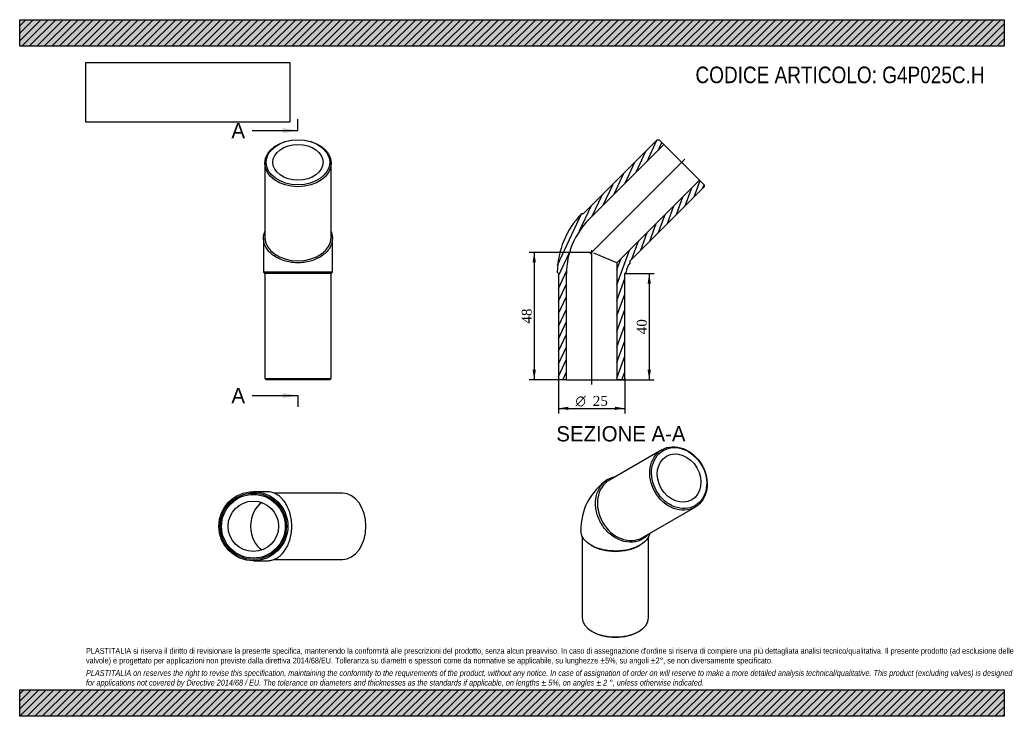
# Model space of a CAD drawing. Header units: millimetres. Extents: x 0 to 371, y 0 to 263.
import ezdxf
from ezdxf.enums import TextEntityAlignment as Align
from ezdxf.lldxf.tags import DXFTag

# ---------------------------------------------------------------- set-up
doc = ezdxf.new("R2010")
doc.units = ezdxf.units.MM
doc.header["$LTSCALE"] = 1.25
for name, color, linetype in [('Default', 7, 'Continuous'), ('DV4_Default', 7, 'Continuous'), ('G4P025C.H', 7, 'Continuous')]:
    doc.layers.add(name, color=color, linetype=linetype)
doc.styles.add('SEACAD_Solid_Edge_ANSI', font='seans.ttf')
doc.styles.add('SEACAD_Solid_Edge_ANSI1_Symbols', font='semeca1.ttf')
doc.styles.add('SEACAD_Times_New_Roman', font='times.ttf')
tags = doc.linetypes.add('CENTER2', pattern=[28.575000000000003, 19.05, -3.175, 3.175, -3.175]).pattern_tags.tags
tags[10:11] = [DXFTag(74, 4), DXFTag(75, 0), DXFTag(340, '0'), DXFTag(46, 0.0), DXFTag(50, 0.0), DXFTag(44, 0.0), DXFTag(45, 0.0)]
tags[8:9] = [DXFTag(74, 4), DXFTag(75, 0), DXFTag(340, '0'), DXFTag(46, 0.0), DXFTag(50, 0.0), DXFTag(44, 0.0), DXFTag(45, 0.0)]
tags[6:7] = [DXFTag(74, 4), DXFTag(75, 0), DXFTag(340, '0'), DXFTag(46, 0.0), DXFTag(50, 0.0), DXFTag(44, 0.0), DXFTag(45, 0.0)]
tags[4:5] = [DXFTag(74, 4), DXFTag(75, 0), DXFTag(340, '0'), DXFTag(46, 0.0), DXFTag(50, 0.0), DXFTag(44, 0.0), DXFTag(45, 0.0)]
doc.dimstyles.new('ANSImm', dxfattribs={"dimtxt": 3.75, "dimasz": 3.75, "dimexe": 1.875, "dimexo": 0, "dimgap": 0.9375, "dimtad": 1, "dimdsep": 46, "dimtxsty": 'SEACAD_Times_New_Roman', "dimblk1": '_SE_FILLED', "dimblk2": '_SE_FILLED', "dimsah": 1, "dimcen": 1.875, "dimazin": 0, "dimtfac": 0.85, "dimtdec": 3, "dimtofl": 0, "dimtmove": 0, "dimatfit": 3, "dimfxl": 1, "dimarcsym": 0})
picture_1 = doc.add_image_def('image1.jpg', size_in_pixel=(4302, 1260))
pattern_1 = [(45, (0, 0), (-1.414213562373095, 1.414213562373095), [])]

# ---------------------------------------------------------------- blocks, each defined once
blk = doc.blocks.new('SE')
at = {"layer": 'G4P025C.H', "color": 7, "linetype": 'Continuous'}
for p, q in [((242.1359837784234, 100.4367626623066), (222.3859866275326, 89.03409129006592)), ((234.8859909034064, 67.38345866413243), (254.6359880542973, 78.78613003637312)), ((212.1359901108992, 67.7315598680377), (212.1359929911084, 37.11578209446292)), ((237.1359929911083, 37.11578444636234), (237.1359901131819, 67.70729684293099)), ((215.4462895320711, 64.46686895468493), (215.7971540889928, 64.26429720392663)), ((233.4748267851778, 64.26429886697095), (233.8413705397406, 64.47592309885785)), ((215.7971571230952, 32.01268033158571), (216.1507105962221, 31.80855613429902)), ((233.1212763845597, 31.80855773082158), (233.4748298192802, 32.01268199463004))]:
    blk.add_line(p, q, dxfattribs=at)
blk.add_arc((233.9185532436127, 70.56201393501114), 22.28954450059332, 123.2625574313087, 181.861815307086, dxfattribs=at)
for centre, major_axis, ratio in [((248.3859859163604, 89.61144634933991), (6.250002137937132, -10.82531631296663), 0.8164965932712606), ((248.6359858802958, 89.75578396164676), (-6.000002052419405, 10.39230366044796), 0.816496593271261), ((248.6359858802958, 89.75578396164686), (4.750001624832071, -8.22724039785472), 0.8164965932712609)]:
    blk.add_ellipse(centre, major_axis=major_axis, ratio=ratio, dxfattribs=at)
for centre, major_axis, ratio, start_param, end_param in [((228.6359887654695, 78.20877497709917), (6.250002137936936, -10.82531631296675), 0.8164965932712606, 3.141592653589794, 6.283185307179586), ((224.635989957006, 69.36740014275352), (-12.49999999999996, -1.175949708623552e-06), 0.5773502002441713, 0.7853979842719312, 2.35619466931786), ((224.6359929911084, 37.11578327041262), (12.49999999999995, 1.175949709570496e-06), 0.5773502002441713, 3.141592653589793, 6.283185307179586), ((224.6359930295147, 36.70753495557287), (-11.99999999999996, -1.128911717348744e-06), 0.5773502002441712, 0.7853979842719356, 2.35619466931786)]:
    blk.add_ellipse(centre, major_axis=major_axis, ratio=ratio, start_param=start_param, end_param=end_param, dxfattribs=at)
for points, knots in [([(217.4690144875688, 83.14251903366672), (217.8306775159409, 84.64425136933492), (218.4764969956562, 85.99594396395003), (220.2309210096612, 88.22837196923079), (221.3507549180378, 89.11480237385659), (223.2486050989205, 89.98566131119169), (223.930012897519, 90.20204613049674), (224.6360339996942, 90.33803900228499)], [0, 0, 0, 0, 0.06249999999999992, 0.06249999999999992, 0.1249999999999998, 0.1249999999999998, 0.1567244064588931, 0.1567244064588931, 0.1567244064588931, 0.1567244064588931]), ([(237.1858483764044, 68.70319577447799), (236.3521771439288, 67.72635359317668), (235.3254851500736, 66.94307580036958), (233.5472288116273, 66.12456985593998), (232.869759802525, 65.90684439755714), (231.4872596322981, 65.63634265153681), (230.7757757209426, 65.579578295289), (228.5788583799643, 65.6502700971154), (227.0903957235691, 66.0186089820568), (224.9374769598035, 67.022590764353), (224.2470853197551, 67.42553193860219), (222.9195560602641, 68.36481225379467), (222.276686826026, 68.9080332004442), (220.5040682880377, 70.6812827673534), (219.4918168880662, 72.09299909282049), (217.98196634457, 75.12326931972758), (217.4715864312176, 76.77071633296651), (217.0381169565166, 80.01397453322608), (217.1073514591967, 81.64078669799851), (217.4690144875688, 83.14251903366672)], [0.5682002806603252, 0.5682002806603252, 0.5682002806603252, 0.5682002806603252, 0.6249999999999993, 0.6249999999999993, 0.6562499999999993, 0.6562499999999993, 0.6874999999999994, 0.6874999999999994, 0.7499999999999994, 0.7499999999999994, 0.7812499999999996, 0.7812499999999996, 0.8124999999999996, 0.8124999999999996, 0.8749999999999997, 0.8749999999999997, 0.9374999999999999, 0.9374999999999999, 1, 1, 1, 1]), ([(237.5610904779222, 68.92303396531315), (237.3867129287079, 68.04733526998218), (236.9396680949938, 67.1828451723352), (235.4891063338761, 65.52564634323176), (234.4173971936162, 64.73441644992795), (232.4837396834, 63.7738926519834), (231.7747586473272, 63.48651476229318), (230.2965425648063, 63.00444788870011), (229.5209069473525, 62.8058861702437), (227.0817658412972, 62.34118003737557), (225.3717410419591, 62.21979028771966), (222.8141704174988, 62.32935210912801), (221.9795361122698, 62.41346732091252), (220.3452132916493, 62.67462821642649), (219.5379621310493, 62.85450849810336), (217.2627467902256, 63.51684605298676), (215.8919827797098, 64.13612604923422), (213.6815139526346, 65.61778859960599), (212.8225157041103, 66.49466903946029), (211.8514516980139, 68.19533204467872), (211.62813826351, 69.0148336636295), (211.6398321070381, 69.8374784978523)], [0.5061620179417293, 0.5061620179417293, 0.5061620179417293, 0.5061620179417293, 0.5624999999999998, 0.5624999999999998, 0.6249999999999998, 0.6249999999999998, 0.6562499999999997, 0.6562499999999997, 0.6874999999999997, 0.6874999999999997, 0.7499999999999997, 0.7499999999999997, 0.7812499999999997, 0.7812499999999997, 0.8124999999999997, 0.8124999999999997, 0.8749999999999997, 0.8749999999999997, 0.9374999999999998, 0.9374999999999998, 0.989458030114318, 0.989458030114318, 0.989458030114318, 0.989458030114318])]:
    blk.add_open_spline(points, degree=3, knots=knots, dxfattribs=at)
blk = doc.blocks.new('SE1')
at = {"layer": 'G4P025C.H', "color": 7, "linetype": 'Continuous'}
for p, q in [((92.41284304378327, 208.4095473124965), (92.41284304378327, 180.478829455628)), ((117.4128430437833, 180.478829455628), (117.4128430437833, 208.4095473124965)), ((91.91284304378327, 180.1206463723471), (91.91284304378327, 167.3221380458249)), ((117.9128430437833, 167.3221530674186), (117.9128430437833, 180.1204678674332)), ((91.91435345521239, 167.3204647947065), (92.41284304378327, 166.8219752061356)), ((117.4128430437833, 166.8219752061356), (117.9106894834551, 167.3198216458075)), ((117.4128430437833, 166.8219752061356), (92.41284304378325, 166.8219752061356)), ((92.41284304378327, 166.8219752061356), (92.41284304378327, 127.3219752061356)), ((117.4128430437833, 127.3219752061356), (117.4128430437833, 166.8219752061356)), ((92.41284304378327, 127.3219752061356), (117.4128430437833, 127.3219752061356)), ((92.41284304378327, 127.3219752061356), (92.91284304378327, 126.8219752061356)), ((116.9128430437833, 126.8219752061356), (92.91284304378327, 126.8219752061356)), ((116.9128430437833, 126.8219752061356), (117.4128430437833, 127.3219752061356))]:
    blk.add_line(p, q, dxfattribs=at)
blk.add_arc((104.9133843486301, -1343.823226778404), 1511.201114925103, 89.50712788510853, 90.49288956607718, dxfattribs=at)
for centre, major_axis, ratio in [((104.9128430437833, 208.4095473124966), (-12.5, 0), 0.7071067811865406), ((104.9128430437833, 208.7631007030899), (-11.99999999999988, 0), 0.7071067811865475), ((104.9128430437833, 208.76310070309), (9.500000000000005, -6.938893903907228e-15), 0.7071067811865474)]:
    blk.add_ellipse(centre, major_axis=major_axis, ratio=ratio, dxfattribs=at)
blk.add_ellipse((104.9128430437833, 180.478829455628), major_axis=(12.50000000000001, -2.602085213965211e-15), ratio=0.7071067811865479, start_param=3.141592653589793, end_param=6.283185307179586, dxfattribs=at)
blk.add_open_spline([(117.4173024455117, 182.6363820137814), (117.8375696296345, 181.5909854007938), (117.9921322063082, 180.5035331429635), (117.8099098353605, 178.8166121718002), (117.662548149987, 178.226210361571), (117.2067296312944, 177.0694635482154), (116.8934742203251, 176.4981636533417), (115.7426799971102, 174.8888169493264), (114.6676215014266, 173.9179638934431), (112.099138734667, 172.3519522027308), (110.5797528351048, 171.7421739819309), (107.3612801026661, 170.9888245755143), (105.6330412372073, 170.8375146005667), (103.0903890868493, 170.9739856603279), (102.2379172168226, 171.0807564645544), (100.604392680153, 171.405410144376), (99.81406084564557, 171.6231250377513), (97.52427395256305, 172.4460362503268), (96.16915581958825, 173.1997735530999), (94.49813780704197, 174.5780697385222), (94.01193974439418, 175.0695873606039), (93.17786344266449, 176.115337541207), (92.8281156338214, 176.6758152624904), (92.03246360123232, 178.3898151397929), (91.8226183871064, 179.612882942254), (92.01467191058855, 181.4265426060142), (92.17130624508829, 182.0434392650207), (92.41288720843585, 182.6430370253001)], degree=3, knots=[0.3187840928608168, 0.3187840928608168, 0.3187840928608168, 0.3187840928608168, 0.3749999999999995, 0.3749999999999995, 0.4062499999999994, 0.4062499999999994, 0.4374999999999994, 0.4374999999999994, 0.4999999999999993, 0.4999999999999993, 0.5624999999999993, 0.5624999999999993, 0.6249999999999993, 0.6249999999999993, 0.6562499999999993, 0.6562499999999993, 0.6874999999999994, 0.6874999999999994, 0.7499999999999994, 0.7499999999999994, 0.7812499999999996, 0.7812499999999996, 0.8124999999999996, 0.8124999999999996, 0.8749999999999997, 0.8749999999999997, 0.9073351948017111, 0.9073351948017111, 0.9073351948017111, 0.9073351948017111], dxfattribs=at)
blk = doc.blocks.new('SE2')
at = {"layer": 'G4P025C.H', "color": 7, "linetype": 'Continuous'}
for p, q in [((93.40730640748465, 84.60984554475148), (88.10613490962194, 84.60984554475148)), ((121.6872316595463, 84.10984554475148), (95.92182801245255, 84.10984554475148)), ((88.10614130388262, 58.60984554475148), (93.40744174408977, 58.60984554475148)), ((95.9219884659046, 59.10984554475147), (121.6872316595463, 59.10984554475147))]:
    blk.add_line(p, q, dxfattribs=at)
for centre, radius in [((88.11037786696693, 71.61016974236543), 13.00355698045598), ((88.09965955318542, 71.60984554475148), 12.50000000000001), ((88.09965955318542, 71.60984554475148), 12.00000000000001), ((88.09965955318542, 71.60984554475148), 9.5)]:
    blk.add_circle(centre, radius, dxfattribs=at)
for centre, major_axis, ratio, start_param, end_param in [((121.6872316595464, 71.60984554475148), (6.938893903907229e-15, 12.50000000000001), 0.7071067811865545, 3.141592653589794, 6.283185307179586), ((93.75651380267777, 71.60984554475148), (7.806255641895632e-15, -9.499999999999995), 0.7071067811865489, 3.497895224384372, 5.926882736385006)]:
    blk.add_ellipse(centre, major_axis=major_axis, ratio=ratio, start_param=start_param, end_param=end_param, dxfattribs=at)
blk.add_open_spline([(93.41353898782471, 58.60975226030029), (93.64495114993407, 58.61001474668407), (93.87664542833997, 58.62263585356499), (94.7102153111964, 58.7127787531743), (95.29986605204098, 58.86014043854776), (96.4548677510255, 59.31595895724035), (97.02516103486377, 59.62921436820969), (98.63108688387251, 60.78000859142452), (99.59899943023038, 61.85506708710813), (101.1579523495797, 64.42354985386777), (101.7634241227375, 65.94293575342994), (102.5101293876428, 69.16140848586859), (102.6595000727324, 70.88964735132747), (102.5245093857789, 73.43229950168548), (102.4188954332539, 74.28477137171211), (102.0972695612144, 75.91829590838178), (101.8814112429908, 76.70862774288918), (101.0642879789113, 78.9984146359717), (100.3144021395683, 80.3535327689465), (98.94073339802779, 82.02455078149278), (98.45057029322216, 82.51074884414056), (97.40723681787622, 83.34482514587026), (96.84783029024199, 83.69457295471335), (95.35678839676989, 84.38785502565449), (94.38347007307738, 84.60713234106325), (93.41443735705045, 84.60930436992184)], degree=3, knots=[0.36298181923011, 0.36298181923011, 0.36298181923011, 0.36298181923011, 0.3749999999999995, 0.3749999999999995, 0.4062499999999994, 0.4062499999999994, 0.4374999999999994, 0.4374999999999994, 0.4999999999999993, 0.4999999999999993, 0.5624999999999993, 0.5624999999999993, 0.6249999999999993, 0.6249999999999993, 0.6562499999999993, 0.6562499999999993, 0.6874999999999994, 0.6874999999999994, 0.7499999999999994, 0.7499999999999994, 0.7812499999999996, 0.7812499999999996, 0.8124999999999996, 0.8124999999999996, 0.8629379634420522, 0.8629379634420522, 0.8629379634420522, 0.8629379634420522], dxfattribs=at)
blk = doc.blocks.new('SE4')
at = {"color": 7, "linetype": 'Continuous', "style": 'SEACAD_Solid_Edge_ANSI'}
blk.add_text('A', height=5.75, dxfattribs=at).set_placement((79.84016862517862, 223.6035444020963), align=Align.TOP_LEFT)
blk = doc.blocks.new('SE5')
at = {"color": 7, "linetype": 'Continuous', "style": 'SEACAD_Solid_Edge_ANSI'}
blk.add_text('A', height=5.75, dxfattribs=at).set_placement((79.84016862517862, 123.7462554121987), align=Align.TOP_LEFT)
blk = doc.blocks.new('SEANNOT_GROUP')
at = {"linetype": 'Continuous'}
blk.add_hatch(color=7, dxfattribs=at).paths.add_polyline_path([(99.16284291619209, 219.7702110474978), (104.9128430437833, 220.7285444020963), (99.16284291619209, 221.6868777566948)])
at = {"color": 7, "linetype": 'Continuous'}
blk.add_lwpolyline([(87.66284304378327, 220.7285444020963), (104.9128430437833, 220.7285444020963)], dxfattribs=at)
blk = doc.blocks.new('SEANNOT_GROUP1')
at = {"linetype": 'Continuous'}
blk.add_hatch(color=7, dxfattribs=at).paths.add_polyline_path([(99.16284291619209, 119.9129220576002), (104.9128430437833, 120.8712554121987), (99.16284291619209, 121.8295887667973)])
at = {"color": 7, "linetype": 'Continuous'}
blk.add_lwpolyline([(87.66284304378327, 120.8712554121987), (104.9128430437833, 120.8712554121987)], dxfattribs=at)
blk = doc.blocks.new('SE3')
at = {"layer": 'Default', "color": 7, "linetype": 'CENTER2'}
for p, q in [((104.9128430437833, 220.7285444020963), (104.9128430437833, 225.0410444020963)), ((104.9128430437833, 120.8712554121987), (104.9128430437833, 116.5587554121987))]:
    blk.add_line(p, q, dxfattribs=at)
at = {"layer": 'Default', "color": 7, "linetype": 'CENTER2', "const_width": 0.0001}
blk.add_lwpolyline([(104.9128430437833, 220.7285444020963), (104.9128430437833, 120.8712554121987)], dxfattribs=at)
at = {"layer": 'Default'}
for name in ['SE4', 'SEANNOT_GROUP', 'SE5', 'SEANNOT_GROUP1']:
    blk.add_blockref(name, (0, 0), dxfattribs=at)
blk = doc.blocks.new('SE6')
at = {"layer": 'G4P025C.H', "linetype": 'Continuous'}
h = blk.add_hatch(dxfattribs=at)
h.set_pattern_fill('LINE', scale=0.6299212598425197, angle=65, style=0)
h.set_pattern_definition([(65, (0, 0), (-1.8126155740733, 0.8452365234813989), [])])
edge = h.paths.add_edge_path()
edge.add_line((242.8965500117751, 215.4806151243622), (241.1287830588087, 217.2483820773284))
edge.add_line((241.1287830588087, 217.2483820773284), (240.4216762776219, 217.2483820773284))
edge.add_line((240.421676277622, 217.2483820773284), (212.4909584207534, 189.3176642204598))
edge.add_line((212.4909584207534, 189.3176642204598), (211.7892395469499, 189.3176642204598))
edge.add_arc((234.9866474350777, 166.8219752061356), 32.31370849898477, 135.8798346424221, 179.1201653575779)
edge.add_line((202.6767487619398, 167.3181653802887), (203.1729389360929, 166.8219752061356))
edge.add_line((203.1729389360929, 166.8219752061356), (203.1729389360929, 127.3219752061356))
edge.add_line((203.1729389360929, 127.3219752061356), (203.6729389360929, 126.8219752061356))
edge.add_line((203.6729389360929, 126.8219752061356), (206.1729389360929, 126.8219752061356))
edge.add_line((206.1729389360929, 126.8219752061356), (206.1729389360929, 166.8219752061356))
edge.add_arc((234.9866474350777, 166.8219752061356), 28.81370849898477, 135.0000000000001, 180, ccw=False)
edge.add_line((214.612278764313, 187.1963438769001), (242.896550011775, 215.4806151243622))
h = blk.add_hatch(dxfattribs=at)
h.set_pattern_fill('LINE', scale=0.6299212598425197, angle=70, style=0)
h.set_pattern_definition([(70, (0, 0), (-1.879385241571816, 0.6840402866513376), [])])
edge = h.paths.add_edge_path()
edge.add_line((258.0993458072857, 200.2778193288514), (256.3315788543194, 202.0455862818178))
edge.add_line((256.3315788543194, 202.0455862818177), (225.1729389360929, 170.8869463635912))
edge.add_line((225.1729389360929, 170.8869463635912), (225.1729389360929, 126.8219752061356))
edge.add_line((225.1729389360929, 126.8219752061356), (227.6729389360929, 126.8219752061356))
edge.add_line((227.6729389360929, 126.8219752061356), (228.1729389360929, 127.3219752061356))
edge.add_line((228.1729389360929, 127.3219752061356), (228.1729389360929, 166.8219752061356))
edge.add_line((228.1729389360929, 166.8219752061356), (228.6945199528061, 167.3435562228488))
edge.add_arc((234.9866474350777, 166.8219752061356), 6.313708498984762, 139.738655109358, 175.2613448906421, ccw=False)
edge.add_line((230.1686279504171, 170.902367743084), (230.1686279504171, 171.6399946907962))
edge.add_line((230.1686279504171, 171.6399946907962), (258.0993458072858, 199.5707125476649))
edge.add_line((258.0993458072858, 199.5707125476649), (258.0993458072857, 200.2778193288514))
at = {"layer": 'DV4_Default', "color": 7, "linetype": 'CENTER2'}
for p, q in [((215.0601472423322, 174.2091835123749), (250.8515013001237, 210.0005375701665)), ((215.6729389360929, 125.0719752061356), (215.6729389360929, 175.623423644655))]:
    blk.add_line(p, q, dxfattribs=at)
at = {"layer": 'G4P025C.H', "color": 7, "linetype": 'Continuous'}
for p, q in [((240.421676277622, 217.2483820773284), (212.4909584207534, 189.3176642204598)), ((214.612278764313, 187.1963438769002), (242.896550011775, 215.4806151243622)), ((240.421676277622, 217.2483820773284), (241.1287830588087, 217.2483820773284)), ((242.8965500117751, 215.4806151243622), (241.1287830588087, 217.2483820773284)), ((242.8965500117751, 215.4806151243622), (256.3315788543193, 202.0455862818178)), ((256.3315788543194, 202.0455862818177), (225.1729389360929, 170.8869463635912)), ((258.0993458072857, 200.2778193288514), (256.3315788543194, 202.0455862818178)), ((230.1686279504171, 171.6399946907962), (258.0993458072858, 199.5707125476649)), ((258.0993458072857, 200.2778193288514), (258.0993458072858, 199.5707125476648)), ((212.4909584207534, 189.3176642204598), (211.7892395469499, 189.3176642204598)), ((225.1729389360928, 170.8869463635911), (216.4371076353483, 174.5054461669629)), ((225.1729389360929, 170.8869463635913), (225.1729389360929, 126.8219752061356)), ((230.1686279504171, 170.902367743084), (230.1686279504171, 171.6399946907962)), ((202.6767487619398, 167.3181653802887), (203.1729389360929, 166.8219752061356)), ((228.1729389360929, 166.8219752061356), (228.6945199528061, 167.3435562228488)), ((203.1729389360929, 166.8219752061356), (203.1729389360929, 127.3219752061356)), ((206.1729389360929, 126.8219752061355), (206.1729389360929, 166.8219752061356)), ((228.1729389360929, 127.3219752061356), (228.1729389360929, 166.8219752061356)), ((203.6729389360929, 126.8219752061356), (203.1729389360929, 127.3219752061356)), ((206.1729389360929, 126.8219752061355), (203.6729389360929, 126.8219752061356)), ((206.1729389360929, 126.8219752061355), (225.1729389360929, 126.8219752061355)), ((227.6729389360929, 126.8219752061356), (225.1729389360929, 126.8219752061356)), ((228.1729389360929, 127.3219752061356), (227.6729389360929, 126.8219752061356))]:
    blk.add_line(p, q, dxfattribs=at)
for radius, start, end in [(32.31370849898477, 135.8798346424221, 179.1201653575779), (28.81370849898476, 135.0000000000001, 180), (6.31370849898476, 139.738655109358, 175.2613448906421)]:
    blk.add_arc((234.9866474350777, 166.8219752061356), radius, start, end, dxfattribs=at)
blk = doc.blocks.new('DMBLK67')
at = {"layer": 'Default', "linetype": 'Continuous'}
for points in [[(237.9959693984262, 163.0719751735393), (237.3709693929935, 166.8219752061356), (236.7459693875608, 163.0719751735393)], [(237.9959693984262, 130.5719733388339), (236.7459693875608, 130.5719733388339), (237.3709693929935, 126.8219733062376)]]:
    blk.add_hatch(color=7, dxfattribs=at).paths.add_polyline_path(points)
at = {"layer": 'Default', "color": 7, "linetype": 'Continuous'}
for p, q in [((228.1729389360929, 166.8219752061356), (239.2459694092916, 166.8219752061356)), ((237.3709693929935, 166.8219752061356), (237.3709693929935, 126.8219733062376)), ((225.1729389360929, 126.8219752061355), (239.2459694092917, 126.8219752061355))]:
    blk.add_line(p, q, dxfattribs=at)
at = {"layer": 'Default', "color": 7, "linetype": 'Continuous', "style": 'SEACAD_Times_New_Roman'}
blk.add_text('40', height=3.75, rotation=90, dxfattribs=at).set_placement((232.6834693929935, 143.978372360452), align=Align.TOP_LEFT)
blk = doc.blocks.new('_SE_FILLED')
at = {"color": 0}
blk.add_line((0, 0), (-1, 0), dxfattribs=at)
blk.add_solid([(0, 0), (-1, -0.1665), (-1, 0.1665), (0, 0)], dxfattribs=at)
blk = doc.blocks.new('GDimGGroup')
at = {"layer": 'Default', "linetype": 'Continuous'}
for points in [[(206.9229389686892, 115.4149242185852), (206.9229389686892, 116.6649242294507), (203.1729389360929, 116.039924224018)], [(224.422938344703, 115.4149242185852), (228.1729383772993, 116.039924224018), (224.422938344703, 116.6649242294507)]]:
    blk.add_hatch(color=7, dxfattribs=at).paths.add_polyline_path(points)
at = {"layer": 'Default', "color": 7, "linetype": 'Continuous'}
for p, q in [((203.1729389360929, 127.3219752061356), (203.1729389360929, 114.1649242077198)), ((228.1729389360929, 127.3219752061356), (228.1729389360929, 114.1649242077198)), ((203.1729389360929, 116.039924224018), (228.1729383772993, 116.039924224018))]:
    blk.add_line(p, q, dxfattribs=at)
for s, style, p in [('O', 'SEACAD_Solid_Edge_ANSI1_Symbols', (209.5661788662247, 120.727424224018)), ('25', 'SEACAD_Times_New_Roman', (216.0924946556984, 120.727424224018))]:
    blk.add_text(s, height=3.75, dxfattribs=dict(at, style=style)).set_placement(p, align=Align.TOP_LEFT)
blk = doc.blocks.new('DMBLK68')
at = {"layer": 'Default', "linetype": 'Continuous'}
for points in [[(193.3754595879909, 171.0719751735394), (194.6254595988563, 171.0719751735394), (194.0004595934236, 174.8219752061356)], [(193.3754595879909, 130.5719729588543), (194.0004595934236, 126.821972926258), (194.6254595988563, 130.5719729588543)]]:
    blk.add_hatch(color=7, dxfattribs=at).paths.add_polyline_path(points)
at = {"layer": 'Default', "color": 7, "linetype": 'Continuous'}
for p, q in [((215.6729389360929, 174.8219752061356), (192.1254595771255, 174.8219752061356)), ((194.0004595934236, 174.8219752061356), (194.0004595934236, 126.821972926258)), ((206.1729389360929, 126.8219752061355), (192.1254595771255, 126.8219752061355))]:
    blk.add_line(p, q, dxfattribs=at)
at = {"layer": 'Default', "color": 7, "linetype": 'Continuous', "style": 'SEACAD_Times_New_Roman'}
blk.add_text('48', height=3.75, rotation=90, dxfattribs=at).set_placement((189.3129595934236, 147.9783721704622), align=Align.TOP_LEFT)

msp = doc.modelspace()

# ---------------------------------------------------------------- hatches: boundary and pattern name
at = {"layer": 'Default', "linetype": 'Continuous'}
h = msp.add_hatch(dxfattribs=at)
h.set_pattern_fill('LINE', scale=0.6299212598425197, angle=45, style=0)
h.set_pattern_definition(pattern_1)
h.paths.add_polyline_path([(371.25, 252.5000041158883), (371.25, 262.5000041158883), (3.187894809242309e-06, 262.5000041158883), (3.187894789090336e-06, 252.5000041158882)])
for points in [[(371.25, 252.5000041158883), (371.25, 262.5000041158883), (3.187894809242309e-06, 262.5000041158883), (3.187894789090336e-06, 252.5000041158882)], [(371.2499949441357, -3.581548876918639e-06), (371.2499949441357, 9.999999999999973), (-5.055864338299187e-06, 9.999999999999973), (-5.055864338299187e-06, -3.58154892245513e-06)]]:
    msp.add_hatch(color=7, dxfattribs=at).paths.add_polyline_path(points)
h = msp.add_hatch(dxfattribs=at)
h.set_pattern_fill('LINE', scale=0.6299212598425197, angle=45, style=0)
h.set_pattern_definition(pattern_1)
h.paths.add_polyline_path([(371.2499949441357, -3.581548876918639e-06), (371.2499949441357, 9.999999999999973), (-5.055864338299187e-06, 9.999999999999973), (-5.055864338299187e-06, -3.58154892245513e-06)])

# ---------------------------------------------------------------- linework, layer by layer
at = {"layer": 'Default', "color": 7, "linetype": 'Continuous'}
for p, q in [((3.187894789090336e-06, 262.5000041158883), (371.2499999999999, 262.5000041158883)), ((3.187894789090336e-06, 252.5000041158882), (3.187894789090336e-06, 262.5000041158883)), ((371.25, 262.5000041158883), (371.25, 252.5000041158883)), ((371.25, 252.5000041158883), (3.187894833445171e-06, 252.5000041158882)), ((-5.055864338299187e-06, 9.999999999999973), (371.2499949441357, 9.999999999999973)), ((-5.055864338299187e-06, -3.581548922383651e-06), (-5.055864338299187e-06, 9.999999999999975)), ((371.2499949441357, 9.999999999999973), (371.2499949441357, -3.581548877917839e-06)), ((371.2499949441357, -3.581548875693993e-06), (-5.055864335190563e-06, -3.581548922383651e-06))]:
    msp.add_line(p, q, dxfattribs=at)

# ---------------------------------------------------------------- block references
at = {"layer": 'Default'}
for name in ['SE3', 'SE1', 'SE6', 'GDimGGroup', 'SE', 'SE2']:
    msp.add_blockref(name, (0, 0), dxfattribs=at)

# ---------------------------------------------------------------- texts
at = {"layer": 'Default', "color": 7, "linetype": 'Continuous', "style": 'SEACAD_Solid_Edge_ANSI'}
msp.add_text('SEZIONE A-A', height=5.75, dxfattribs=at).set_placement((202.3406262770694, 109.3334039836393), align=Align.TOP_LEFT)
at = {"layer": 'Default', "attachment_point": 1}
for s, insert, char_height, width in [('{\\fArial Narrow|b0||i0||c0|p34;\\C7;\\H6.25;\\W1.;CODICE ARTICOLO: G4P025C.H}', (254.8091067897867, 244.8349387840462), 6.25, 109.9983174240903), ("{\\fArial Narrow|b0||i0||c0|p34;\\C7;\\H2.1875;\\W1.;PLASTITALIA si riserva il diritto di revisionare la presente specifica, mantenendo la conformità alle prescrizioni del prodotto, senza alcun preavviso. In caso di assegnazione d'ordine si riserva di compiere una più dettagliata analisi tecnico/qualitativa. Il presente prodotto (ad esclusione delle \\P}{\\fArial Narrow|b0||i0||c0|p34;\\C7;\\H2.1875;\\W1.;valvole) è progettato per applicazioni non previste dalla direttiva 2014/68/EU. Tolleranza su diametri e spessori come da normative se applicabile, su lunghezze ±5%, su angoli ±2°, se non diversamente specificato.\\P}{\\fArial Narrow|b0||i0||c0|p34;\\C7;\\H0.625;\\W1.;   \\P}{\\fArial Narrow|b0||i1||c0|p34;\\C7;\\H2.1875;\\W1.;PLASTITALIA on reserves the right to revise this specification, maintaining the conformity to the requirements of the product, without any notice. In case of assignation of order on will reserve to make a more detailed analysis technical/qualitative. This product (excluding valves) is designed \\P}{\\fArial Narrow|b0||i1||c0|p34;\\C7;\\H2.1875;\\W1.;for applications not covered by Directive 2014/68 / EU. The tolerance on diameters and thicknesses as the standards if applicable, on lengths ± 5%, on angles ± 2 °, unless otherwise indicated.\\P}", (24.99999494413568, 25.75295652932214), 2.1875, 321.2499999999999)]:
    msp.add_mtext(s, dxfattribs=dict(at, insert=insert, char_height=char_height, width=width))

# ---------------------------------------------------------------- dimensions: what is measured, and where the dimension line sits
at = {"layer": 'Default', "color": 7, "linetype": 'Continuous'}
for base, p1, p2, picture, middle in [((189.8883438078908, 130.0449679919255), (215.6729389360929, 174.8219752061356), (206.1729389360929, 126.8219752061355), 'DMBLK68', (194.0004595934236, 150.8219740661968)), ((237.3709693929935, 126.8219752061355), (228.1729389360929, 166.8219752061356), (225.1729389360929, 126.8219752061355), 'DMBLK67', (237.3709693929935, 146.8219742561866))]:
    dim = msp.add_linear_dim(base=base, p1=p1, p2=p2, angle=90, text='\\A1;<>', dimstyle='ANSImm', dxfattribs=at)
    dim.commit()
    dim.dimension.update_dxf_attribs({"geometry": picture, "text_midpoint": middle, "dimtype": 160})

# ---------------------------------------------------------------- pictures from other files: only their frames are drawn
image = msp.add_image(picture_1, insert=(25.00000318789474, 223.8789724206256), size_in_units=(76.82142857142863, 22.500000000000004))
image.dxf.flags = 7

doc.saveas('drawing.dxf')
